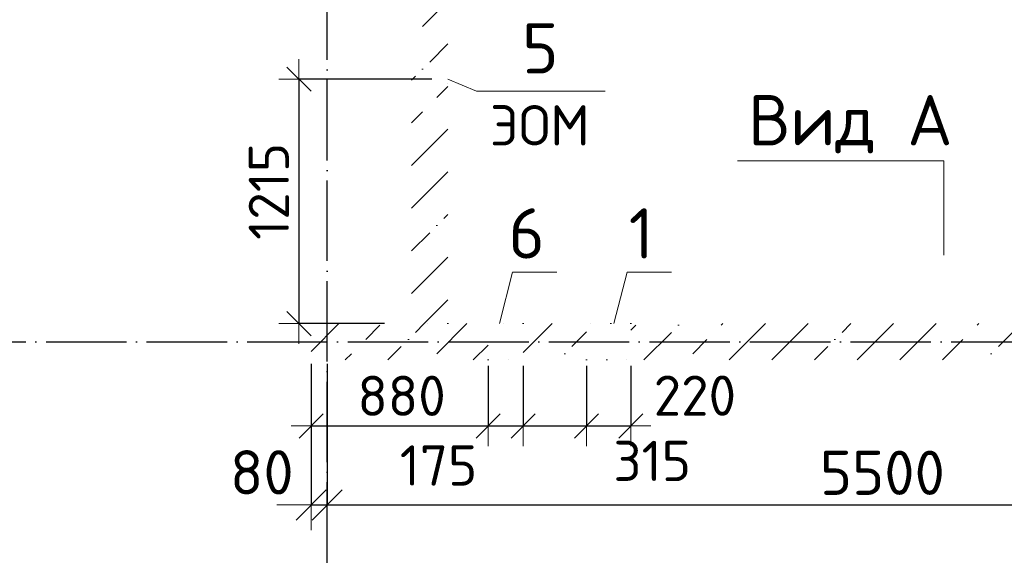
# Model space of a CAD drawing. Header units: millimetres. Extents: x -2725 to 73478, y 45740 to 74643.
# Tile 3 of 15: x 6871 to 11767, y 52259 to 54941. Entities that reach past the tile are written whole.
import ezdxf

# ---------------------------------------------------------------- set-up
doc = ezdxf.new("R2010")
doc.units = ezdxf.units.MM
doc.header["$PDMODE"] = 65
for name, pattern in [('______11', [500, 400, -50, 0, -50]), ('______5', [1100, 800, -100, 100, -100]), ('______9', [100, 0, -100])]:
    doc.linetypes.add(name, pattern=pattern)
for name, color, linetype, lineweight in [('Standard', 7, 'Continuous', 25), ('Арм.стержн. Предв. натяжение', 7, 'Continuous', 35), ('Ограждение_ 2D надпись', 7, 'Continuous', 13), ('Размерная линия_ общее', 7, 'Continuous', 13), ('Размерная линия_ общее_1', 7, 'Continuous', 13), ('Стена_ общее', 7, 'Continuous', 35)]:
    doc.layers.add(name, color=color, linetype=linetype, lineweight=lineweight)
doc.layers.add('Осевая линия_ общее', color=7, linetype='______5', lineweight=13, true_color=0xa0a0a0)
doc.styles.add('ISOCPEUR', font='ISOCPEUR')
doc.dimstyles.new('DIMSTYLE_11', dxfattribs={"dimtxt": 200, "dimasz": 200, "dimexe": 0, "dimexo": 0, "dimgap": 100, "dimtad": 2, "dimdec": 0, "dimrnd": 5, "dimzin": 12, "dimdsep": 46, "dimtxsty": 'ISOCPEUR', "dimblk1": 'ALL_ML_STRICH', "dimblk2": 'ALL_ML_STRICH', "dimsah": 1, "dimcen": 0, "dimclrd": 7, "dimclre": 256, "dimclrt": 7, "dimadec": 0, "dimazin": 0, "dimtfac": 1, "dimtdec": 0, "dimtix": 1, "dimtmove": 2, "dimatfit": 3, "dimfxl": 0, "dimtvp": 1.2, "dimtzin": 0, "dimlwd": 0, "dimlwe": -3, "dimarcsym": 0})
doc.dimstyles.new('DIMSTYLE_13', dxfattribs={"dimtxt": 200, "dimasz": 200, "dimexe": 0, "dimexo": 0, "dimgap": 100, "dimtad": 2, "dimdec": 0, "dimrnd": 5, "dimzin": 12, "dimdsep": 46, "dimtxsty": 'ISOCPEUR', "dimblk1": 'ALL_ML_STRICH', "dimblk2": 'ALL_ML_STRICH', "dimsah": 1, "dimcen": 0, "dimclrd": 7, "dimclre": 256, "dimclrt": 7, "dimadec": 0, "dimazin": 0, "dimtfac": 1, "dimtdec": 0, "dimtix": 1, "dimtmove": 2, "dimatfit": 3, "dimfxl": 0, "dimtzin": 0, "dimlwd": 0, "dimlwe": -3, "dimarcsym": 0})
doc.dimstyles.new('DIMSTYLE_14', dxfattribs={"dimtxt": 200, "dimasz": 200, "dimexe": 0, "dimexo": 0, "dimgap": 100, "dimtad": 0, "dimdec": 0, "dimrnd": 5, "dimzin": 12, "dimdsep": 46, "dimtxsty": 'ISOCPEUR', "dimblk1": 'ALL_ML_STRICH', "dimblk2": 'ALL_ML_STRICH', "dimsah": 1, "dimcen": 0, "dimclrd": 7, "dimclre": 256, "dimclrt": 7, "dimadec": 0, "dimazin": 0, "dimtfac": 1, "dimtdec": 0, "dimtix": 1, "dimtmove": 2, "dimatfit": 3, "dimfxl": 0, "dimtvp": 1.2, "dimtzin": 0, "dimlwd": 0, "dimlwe": -3, "dimarcsym": 0})
doc.dimstyles.new('DIMSTYLE_15', dxfattribs={"dimtxt": 200, "dimasz": 200, "dimexe": 0, "dimexo": 0, "dimgap": 100, "dimtad": 0, "dimdec": 0, "dimrnd": 5, "dimzin": 12, "dimdsep": 46, "dimtxsty": 'ISOCPEUR', "dimblk1": 'ALL_ML_STRICH', "dimblk2": 'ALL_ML_STRICH', "dimsah": 1, "dimcen": 0, "dimclrd": 7, "dimclre": 256, "dimclrt": 7, "dimadec": 0, "dimazin": 0, "dimtfac": 1, "dimtdec": 0, "dimtix": 1, "dimtmove": 2, "dimatfit": 3, "dimfxl": 0, "dimtvp": 1.2, "dimtzin": 0, "dimlwd": 0, "dimlwe": -3, "dimarcsym": 0})
doc.dimstyles.new('DIMSTYLE_6', dxfattribs={"dimtxt": 220, "dimasz": 250, "dimexe": 0, "dimexo": 0, "dimgap": 110, "dimtad": 2, "dimdec": 0, "dimrnd": 5, "dimzin": 12, "dimdsep": 46, "dimtxsty": 'ISOCPEUR', "dimblk1": 'ALL_ML_STRICH', "dimblk2": 'ALL_ML_STRICH', "dimsah": 1, "dimcen": 0, "dimclrd": 7, "dimclre": 256, "dimclrt": 7, "dimadec": 0, "dimazin": 0, "dimtfac": 1, "dimtdec": 0, "dimtix": 1, "dimtmove": 2, "dimatfit": 3, "dimfxl": 0, "dimtzin": 0, "dimlwd": 0, "dimlwe": -3, "dimarcsym": 0})
doc.dimstyles.new('DIMSTYLE_9', dxfattribs={"dimtxt": 220, "dimasz": 250, "dimexe": 0, "dimexo": 0, "dimgap": 110, "dimtad": 2, "dimdec": 0, "dimrnd": 5, "dimzin": 12, "dimdsep": 46, "dimtxsty": 'ISOCPEUR', "dimblk1": 'ALL_ML_STRICH', "dimblk2": 'ALL_ML_STRICH', "dimsah": 1, "dimcen": 0, "dimclrd": 7, "dimclre": 256, "dimclrt": 7, "dimadec": 0, "dimazin": 0, "dimtfac": 1, "dimtdec": 0, "dimtix": 1, "dimtmove": 2, "dimatfit": 3, "dimfxl": 0, "dimtvp": 1.2, "dimtzin": 0, "dimlwd": 0, "dimlwe": -3, "dimarcsym": 0})
pattern_1 = [(45, (0, 0), (-212.132, 212.132), [400, -50, 0, -50]), (45, (-106.07, 106.07), (-212.132, 212.132), [800, -100, 100, -100])]

# ---------------------------------------------------------------- blocks, each defined once
blk = doc.blocks.new('ALL_ML_STRICH')
at = {"color": 0, "linetype": 'ByBlock', "lineweight": -2}
for p, q in [((0, -0.5), (0, 0.5)), ((-0.3, -0.3), (0.3, 0.3)), ((-1, 0), (0.5, 0))]:
    blk.add_line(p, q, dxfattribs=at)
blk = doc.blocks.new('*D133')
at = {"layer": 'DEFPOINTS', "color": 7, "linetype": 'Continuous', "lineweight": 13, "transparency": 33554687}
for p in [(8320, 53250), (8400, 53250), (8320, 52528.8)]:
    blk.add_point(p, dxfattribs=at)
at = {"layer": 'Размерная линия_ общее', "color": 253, "linetype": 'Continuous', "lineweight": -2, "true_color": 0xa0a0a0, "transparency": 33554687}
for p, q in [((8320, 53230), (8320, 52528.8)), ((8400, 53230), (8400, 52528.8))]:
    blk.add_line(p, q, dxfattribs=at)
at = {"layer": 'Размерная линия_ общее', "color": 7, "linetype": 'Continuous', "lineweight": -2, "transparency": 33554687}
blk.add_line((8320, 52528.8), (8400, 52528.8), dxfattribs=at)
at = {"layer": 'Размерная линия_ общее', "color": 7, "linetype": 'Continuous', "lineweight": 13, "transparency": 33554687, "xscale": 250, "yscale": 250, "zscale": 250}
blk.add_blockref('ALL_ML_STRICH', (8400, 52528.8), dxfattribs=at)
at = {"layer": 'Размерная линия_ общее', "color": 7, "linetype": 'Continuous', "lineweight": 13, "transparency": 33554687, "xscale": 250, "yscale": 250, "zscale": 250, "rotation": 180}
blk.add_blockref('ALL_ML_STRICH', (8320, 52528.8), dxfattribs=at)
at = {"layer": 'Размерная линия_ общее', "color": 7, "linetype": 'Continuous', "lineweight": 13, "transparency": 33554687, "insert": (8074.8, 52690.9), "char_height": 220, "width": 440, "attachment_point": 5, "style": 'ISOCPEUR'}
blk.add_mtext('\\A1;{80}', dxfattribs=at)
blk = doc.blocks.new('*D134')
at = {"layer": 'DEFPOINTS', "color": 7, "linetype": 'Continuous', "lineweight": 13, "transparency": 33554687}
for p in [(8400, 53250), (13900, 53250), (8400, 52528.8)]:
    blk.add_point(p, dxfattribs=at)
at = {"layer": 'Размерная линия_ общее', "color": 253, "linetype": 'Continuous', "lineweight": -2, "true_color": 0xa0a0a0, "transparency": 33554687}
for p, q in [((8400, 53230), (8400, 52528.8)), ((13900, 53230), (13900, 52528.8))]:
    blk.add_line(p, q, dxfattribs=at)
at = {"layer": 'Размерная линия_ общее', "color": 7, "linetype": 'Continuous', "lineweight": -2, "transparency": 33554687}
blk.add_line((8400, 52528.8), (13900, 52528.8), dxfattribs=at)
at = {"layer": 'Размерная линия_ общее', "color": 7, "linetype": 'Continuous', "lineweight": 13, "transparency": 33554687, "xscale": 250, "yscale": 250, "zscale": 250, "rotation": 180}
blk.add_blockref('ALL_ML_STRICH', (8400, 52528.8), dxfattribs=at)
at = {"layer": 'Размерная линия_ общее', "color": 7, "linetype": 'Continuous', "lineweight": 13, "transparency": 33554687, "xscale": 250, "yscale": 250, "zscale": 250}
blk.add_blockref('ALL_ML_STRICH', (13900, 52528.8), dxfattribs=at)
at = {"layer": 'Размерная линия_ общее', "color": 7, "linetype": 'Continuous', "lineweight": 13, "transparency": 33554687, "insert": (11161, 52688.8), "char_height": 220, "width": 880, "attachment_point": 5, "style": 'ISOCPEUR'}
blk.add_mtext('\\A1;{5500}', dxfattribs=at)
blk = doc.blocks.new('*D138')
at = {"layer": 'DEFPOINTS', "color": 7, "linetype": 'Continuous', "lineweight": 13, "transparency": 33554687}
for p in [(8259.6, 54645), (8950, 54645), (8714.5, 53430)]:
    blk.add_point(p, dxfattribs=at)
at = {"layer": 'Размерная линия_ общее_1', "color": 253, "linetype": 'Continuous', "lineweight": -2, "true_color": 0xa0a0a0, "transparency": 33554687}
for p, q in [((8920, 54645), (8259.6, 54645)), ((8684.5, 53430), (8259.6, 53430))]:
    blk.add_line(p, q, dxfattribs=at)
at = {"layer": 'Размерная линия_ общее_1', "color": 7, "linetype": 'Continuous', "lineweight": -2, "transparency": 33554687}
blk.add_line((8259.6, 54645), (8259.6, 53430), dxfattribs=at)
at = {"layer": 'Размерная линия_ общее_1', "color": 7, "linetype": 'Continuous', "lineweight": 13, "transparency": 33554687, "xscale": 200, "yscale": 200, "zscale": 200}
for p, rotation in [((8259.6, 54645), 90), ((8259.6, 53430), 270)]:
    blk.add_blockref('ALL_ML_STRICH', p, dxfattribs=dict(at, rotation=rotation))
at = {"layer": 'Размерная линия_ общее_1', "color": 7, "linetype": 'Continuous', "lineweight": 13, "transparency": 33554687, "insert": (8109.6, 54087.5), "char_height": 200, "width": 800, "attachment_point": 5, "rotation": 90, "style": 'ISOCPEUR'}
blk.add_mtext('\\A1;{1215}', dxfattribs=at)
blk = doc.blocks.new('*D167')
at = {"layer": 'DEFPOINTS', "color": 7, "linetype": 'Continuous', "lineweight": 13, "transparency": 33554687}
for p in [(8320, 53250), (9200, 53250), (8320, 52921.4)]:
    blk.add_point(p, dxfattribs=at)
at = {"layer": 'Размерная линия_ общее_1', "color": 253, "linetype": 'Continuous', "lineweight": -2, "true_color": 0xa0a0a0, "transparency": 33554687}
for p, q in [((8320, 53220), (8320, 52921.4)), ((9200, 53220), (9200, 52921.4))]:
    blk.add_line(p, q, dxfattribs=at)
at = {"layer": 'Размерная линия_ общее_1', "color": 7, "linetype": 'Continuous', "lineweight": -2, "transparency": 33554687}
blk.add_line((8320, 52921.4), (9200, 52921.4), dxfattribs=at)
at = {"layer": 'Размерная линия_ общее_1', "color": 7, "linetype": 'Continuous', "lineweight": 13, "transparency": 33554687, "xscale": 200, "yscale": 200, "zscale": 200, "rotation": 180}
blk.add_blockref('ALL_ML_STRICH', (8320, 52921.4), dxfattribs=at)
at = {"layer": 'Размерная линия_ общее_1', "color": 7, "linetype": 'Continuous', "lineweight": 13, "transparency": 33554687, "xscale": 200, "yscale": 200, "zscale": 200}
blk.add_blockref('ALL_ML_STRICH', (9200, 52921.4), dxfattribs=at)
at = {"layer": 'Размерная линия_ общее_1', "color": 7, "linetype": 'Continuous', "lineweight": 13, "transparency": 33554687, "insert": (8770, 53071.4), "char_height": 200, "width": 600, "attachment_point": 5, "style": 'ISOCPEUR'}
blk.add_mtext('\\A1;{880}', dxfattribs=at)
blk = doc.blocks.new('*D168')
at = {"layer": 'DEFPOINTS', "color": 7, "linetype": 'Continuous', "lineweight": 13, "transparency": 33554687}
for p in [(9200, 53250), (9375, 53250), (9200, 52921.4)]:
    blk.add_point(p, dxfattribs=at)
at = {"layer": 'Размерная линия_ общее_1', "color": 253, "linetype": 'Continuous', "lineweight": -2, "true_color": 0xa0a0a0, "transparency": 33554687}
for p, q in [((9200, 53220), (9200, 52921.4)), ((9375, 53220), (9375, 52921.4))]:
    blk.add_line(p, q, dxfattribs=at)
at = {"layer": 'Размерная линия_ общее_1', "color": 7, "linetype": 'Continuous', "lineweight": -2, "transparency": 33554687}
blk.add_line((9200, 52921.4), (9375, 52921.4), dxfattribs=at)
at = {"layer": 'Размерная линия_ общее_1', "color": 7, "linetype": 'Continuous', "lineweight": 13, "transparency": 33554687, "xscale": 200, "yscale": 200, "zscale": 200, "rotation": 180}
blk.add_blockref('ALL_ML_STRICH', (9200, 52921.4), dxfattribs=at)
at = {"layer": 'Размерная линия_ общее_1', "color": 7, "linetype": 'Continuous', "lineweight": 13, "transparency": 33554687, "xscale": 200, "yscale": 200, "zscale": 200}
blk.add_blockref('ALL_ML_STRICH', (9375, 52921.4), dxfattribs=at)
at = {"layer": 'Размерная линия_ общее_1', "color": 7, "linetype": 'Continuous', "lineweight": 13, "transparency": 33554687, "insert": (8953.6, 52725), "char_height": 200, "width": 600, "attachment_point": 5, "style": 'ISOCPEUR'}
blk.add_mtext('\\A1;{175}', dxfattribs=at)
blk = doc.blocks.new('*D169')
at = {"layer": 'DEFPOINTS', "color": 7, "linetype": 'Continuous', "lineweight": 13, "transparency": 33554687}
for p in [(9375, 53250), (9690, 53250), (9375, 52921.4)]:
    blk.add_point(p, dxfattribs=at)
at = {"layer": 'Размерная линия_ общее_1', "color": 253, "linetype": 'Continuous', "lineweight": -2, "true_color": 0xa0a0a0, "transparency": 33554687}
for p, q in [((9375, 53220), (9375, 52921.4)), ((9690, 53220), (9690, 52921.4))]:
    blk.add_line(p, q, dxfattribs=at)
at = {"layer": 'Размерная линия_ общее_1', "color": 7, "linetype": 'Continuous', "lineweight": -2, "transparency": 33554687}
blk.add_line((9375, 52921.4), (9690, 52921.4), dxfattribs=at)
at = {"layer": 'Размерная линия_ общее_1', "color": 7, "linetype": 'Continuous', "lineweight": 13, "transparency": 33554687, "xscale": 200, "yscale": 200, "zscale": 200, "rotation": 180}
blk.add_blockref('ALL_ML_STRICH', (9375, 52921.4), dxfattribs=at)
at = {"layer": 'Размерная линия_ общее_1', "color": 7, "linetype": 'Continuous', "lineweight": 13, "transparency": 33554687, "xscale": 200, "yscale": 200, "zscale": 200}
blk.add_blockref('ALL_ML_STRICH', (9690, 52921.4), dxfattribs=at)
at = {"layer": 'Размерная линия_ общее_1', "color": 7, "linetype": 'Continuous', "lineweight": 13, "transparency": 33554687, "insert": (10016.2, 52747.7), "char_height": 200, "width": 600, "attachment_point": 5, "style": 'ISOCPEUR'}
blk.add_mtext('\\A1;{315}', dxfattribs=at)
blk = doc.blocks.new('*D170')
at = {"layer": 'DEFPOINTS', "color": 7, "linetype": 'Continuous', "lineweight": 13, "transparency": 33554687}
for p in [(9690, 53250), (9910, 53250), (9690, 52921.4)]:
    blk.add_point(p, dxfattribs=at)
at = {"layer": 'Размерная линия_ общее_1', "color": 253, "linetype": 'Continuous', "lineweight": -2, "true_color": 0xa0a0a0, "transparency": 33554687}
for p, q in [((9690, 53220), (9690, 52921.4)), ((9910, 53220), (9910, 52921.4))]:
    blk.add_line(p, q, dxfattribs=at)
at = {"layer": 'Размерная линия_ общее_1', "color": 7, "linetype": 'Continuous', "lineweight": -2, "transparency": 33554687}
blk.add_line((9690, 52921.4), (9910, 52921.4), dxfattribs=at)
at = {"layer": 'Размерная линия_ общее_1', "color": 7, "linetype": 'Continuous', "lineweight": 13, "transparency": 33554687, "xscale": 200, "yscale": 200, "zscale": 200, "rotation": 180}
blk.add_blockref('ALL_ML_STRICH', (9690, 52921.4), dxfattribs=at)
at = {"layer": 'Размерная линия_ общее_1', "color": 7, "linetype": 'Continuous', "lineweight": 13, "transparency": 33554687, "xscale": 200, "yscale": 200, "zscale": 200}
blk.add_blockref('ALL_ML_STRICH', (9910, 52921.4), dxfattribs=at)
at = {"layer": 'Размерная линия_ общее_1', "color": 7, "linetype": 'Continuous', "lineweight": 13, "transparency": 33554687, "insert": (10228.5, 53072.2), "char_height": 200, "width": 600, "attachment_point": 5, "style": 'ISOCPEUR'}
blk.add_mtext('\\A1;{220}', dxfattribs=at)

msp = doc.modelspace()

# ---------------------------------------------------------------- hatches: boundary and pattern name
at = {"layer": 'Стена_ общее', "linetype": 'Continuous', "lineweight": 18, "transparency": 33554687}
h = msp.add_hatch(dxfattribs=at)
h.set_pattern_fill('__________539', scale=100, style=0, pattern_type=2)
h.set_pattern_definition(pattern_1)
h.paths.add_polyline_path([(9000, 54665), (9000, 55960), (8820, 55960), (8820, 53430), (9000, 53430), (9000, 54625), (8950, 54625), (8950, 54665)], flags=0)
h = msp.add_hatch(dxfattribs=at)
h.set_pattern_fill('__________539', scale=100, style=0, pattern_type=2)
h.set_pattern_definition(pattern_1)
h.paths.add_polyline_path([(8320, 53250), (9200, 53250), (9200, 53430), (8320, 53430)], flags=0)
h = msp.add_hatch(dxfattribs=at)
h.set_pattern_fill('__________539', scale=100, style=0, pattern_type=2)
h.set_pattern_definition(pattern_1)
h.paths.add_polyline_path([(9375, 53250), (9690, 53250), (9690, 53430), (9375, 53430)], flags=0)
h = msp.add_hatch(dxfattribs=at)
h.set_pattern_fill('__________539', scale=100, style=0, pattern_type=2)
h.set_pattern_definition(pattern_1)
h.paths.add_polyline_path([(9910, 53250), (14100, 53250), (14100, 53430), (9910, 53430)], flags=0)

# ---------------------------------------------------------------- linework, layer by layer
at = {"layer": 'Арм.стержн. Предв. натяжение', "color": 7, "linetype": 'Continuous', "lineweight": 13, "transparency": 33554687}
for points in [[(9256.2, 53430), (9321.5, 53685.5), (9541.5, 53685.5)], [(9826.2, 53430), (9891.5, 53685.5), (10111.5, 53685.5)]]:
    msp.add_lwpolyline(points, dxfattribs=at)
at = {"layer": 'Ограждение_ 2D надпись', "color": 7, "linetype": 'Continuous', "lineweight": 13, "transparency": 33554687}
msp.add_lwpolyline([(9000, 54645), (9142.6, 54585.9), (9782.6, 54585.9)], dxfattribs=at)
at = {"layer": 'Осевая линия_ общее', "color": 253, "linetype": '______11', "lineweight": -3, "true_color": 0xa0a0a0, "transparency": 33554687}
for p, q in [((8400, 45740), (8400, 69780)), ((8400, 45740), (8400, 69780)), ((-2000, 53340), (14900, 53340)), ((-2000, 53340), (14900, 53340))]:
    msp.add_line(p, q, dxfattribs=at)
at = {"layer": 'Осевая линия_ общее', "color": 7, "linetype": 'Continuous', "lineweight": 13, "transparency": 33554687}
msp.add_lwpolyline([(11467, 53769.6), (11467, 54239.6), (10440, 54239.6)], dxfattribs=at)
at = {"layer": 'Стена_ общее', "color": 7, "linetype": '______9', "lineweight": 13, "transparency": 33554687}
for p, q in [((9000, 54625), (9000, 54665)), ((9000, 53430), (8820, 53430)), ((9375, 53430), (9200, 53430)), ((9375, 53430), (9200, 53430)), ((9910, 53430), (9690, 53430)), ((9910, 53430), (9690, 53430)), ((9200, 53250), (9375, 53250)), ((9200, 53250), (9375, 53250)), ((9690, 53250), (9910, 53250)), ((9690, 53250), (9910, 53250))]:
    msp.add_line(p, q, dxfattribs=at)

# ---------------------------------------------------------------- texts
at = {"layer": 'Standard', "color": 7, "linetype": 'Continuous', "lineweight": 13, "transparency": 33554687, "char_height": 250, "attachment_point": 5, "style": 'ISOCPEUR'}
for s, insert, width in [('\\A1;{\\fISOCPEUR|i0|b0;\\H250.000000;\\W1.000000;\\C7;5}\\P', (9460, 54798.4), 272.222), ('\\A1;{\\fISOCPEUR|i0|b0;\\H250.000000;\\W1.000000;\\C7;Вид А}\\P', (11001.8, 54421.5), 1043.59), ('\\A1;{\\fISOCPEUR|i0|b0;\\H250.000000;\\W1.000000;\\C7;6}\\P', (9392.1, 53878.5), 272.222), ('\\A1;{\\fISOCPEUR|i0|b0;\\H250.000000;\\W1.000000;\\C7;1}\\P', (9962.1, 53878.5), 194.444)]:
    msp.add_mtext(s, dxfattribs=dict(at, insert=insert, width=width))
at = {"layer": 'Ограждение_ 2D надпись', "color": 7, "linetype": 'Continuous', "lineweight": 13, "transparency": 33554687, "insert": (9457.6, 54515.9), "char_height": 200, "width": 592.593, "attachment_point": 2, "style": 'ISOCPEUR'}
msp.add_mtext('\\A1;{\\fISOCPEUR|i0|b0;\\H200.000000;\\W1.000000;\\C7;ЭОМ}\\P', dxfattribs=at)

# ---------------------------------------------------------------- dimensions: what is measured, and where the dimension line sits
at = {"layer": 'Размерная линия_ общее', "color": 7, "linetype": 'Continuous', "lineweight": 13, "transparency": 33554687}
for base, p1, p2, dimstyle, picture, middle in [((8400, 52528.8), (8320, 53230), (8400, 53230), 'DIMSTYLE_9', '*D133', (8074.8, 52690.9)), ((13900, 52528.8), (8400, 53230), (13900, 53230), 'DIMSTYLE_6', '*D134', (11161, 52688.8))]:
    dim = msp.add_linear_dim(base=base, p1=p1, p2=p2, dimstyle=dimstyle, override={"dimpost": '<>', "dimclrd": 7, "dimclre": 253, "dimclrt": 7, "dimlwd": 0, "dimlwe": 65533}, dxfattribs=at)
    dim.commit()
    dim.dimension.update_dxf_attribs({"geometry": picture, "text_midpoint": middle, "dimtype": 160})
at = {"layer": 'Размерная линия_ общее_1', "color": 7, "linetype": 'Continuous', "lineweight": 13, "transparency": 33554687}
dim = msp.add_linear_dim(base=(8259.6, 53430), p1=(8920, 54645), p2=(8684.5, 53430), angle=270, dimstyle='DIMSTYLE_13', override={"dimpost": '<>', "dimclrd": 7, "dimclre": 253, "dimclrt": 7, "dimlwd": 0, "dimlwe": 65533}, dxfattribs=at)
dim.commit()
dim.dimension.update_dxf_attribs({"geometry": '*D138', "text_midpoint": (8109.6, 54087.5), "dimtype": 160})
for base, p1, p2, dimstyle, picture, middle in [((9200, 52921.4), (8320, 53220), (9200, 53220), 'DIMSTYLE_13', '*D167', (8770, 53071.4)), ((9375, 52921.4), (9200, 53220), (9375, 53220), 'DIMSTYLE_14', '*D168', (8953.6, 52725)), ((9690, 52921.4), (9375, 53220), (9690, 53220), 'DIMSTYLE_15', '*D169', (10016.2, 52747.7)), ((9910, 52921.4), (9690, 53220), (9910, 53220), 'DIMSTYLE_11', '*D170', (10228.5, 53072.2))]:
    dim = msp.add_linear_dim(base=base, p1=p1, p2=p2, dimstyle=dimstyle, override={"dimpost": '<>', "dimclrd": 7, "dimclre": 253, "dimclrt": 7, "dimlwd": 0, "dimlwe": 65533}, dxfattribs=at)
    dim.commit()
    dim.dimension.update_dxf_attribs({"geometry": picture, "text_midpoint": middle, "dimtype": 160})

doc.saveas('drawing.dxf')
